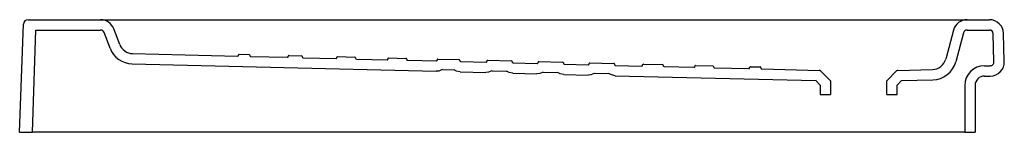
# Model space of a CAD drawing. Header units: millimetres. Extents: x -0.52 to 0.52, y 0 to 0.12.
import ezdxf

# ---------------------------------------------------------------- set-up
doc = ezdxf.new("R2010")
doc.units = ezdxf.units.MM
doc.layers.add('BLOCKS', color=3, linetype='Continuous')

msp = doc.modelspace()

# ---------------------------------------------------------------- linework, layer by layer
at = {"layer": 'BLOCKS', "linetype": 'Continuous'}
for p, q in [((-0.5151, 0.12), (-0.438, 0.12)), ((-0.438, 0.12), (-0.4163, 0.12)), ((-0.4163, 0.12), (0.0632, 0.12)), ((0.0632, 0.12), (0.1656, 0.12)), ((0.1656, 0.12), (0.3347, 0.12)), ((0.3347, 0.12), (0.4845, 0.12)), ((0.4845, 0.12), (0.5083, 0.12)), ((-0.5241, 0), (-0.5201, 0.1152)), ((-0.5106, 0), (-0.5068, 0.109)), ((-0.5068, 0.109), (-0.438, 0.109)), ((-0.4279, 0.0897), (-0.4342, 0.1064)), ((-0.4176, 0.0936), (-0.4239, 0.1103)), ((0.47, 0.1089), (0.4617, 0.078)), ((0.4806, 0.106), (0.4724, 0.0752)), ((0.4845, 0.109), (0.5083, 0.109)), ((0.5131, 0.0751), (0.5123, 0.1051)), ((0.5241, 0.0754), (0.5233, 0.1054)), ((-0.4039, 0.0839), (-0.2919, 0.0812)), ((-0.2911, 0.082), (-0.2911, 0.0823)), ((-0.2903, 0.0831), (-0.2799, 0.0829)), ((-0.2791, 0.0821), (-0.2791, 0.0816)), ((-0.2783, 0.0808), (-0.239, 0.0799)), ((-0.2382, 0.0807), (-0.2382, 0.081)), ((-0.2373, 0.0818), (-0.2239, 0.0815)), ((-0.2232, 0.0807), (-0.2232, 0.0803)), ((-0.2224, 0.0795), (-0.1873, 0.0786)), ((-0.1865, 0.0794), (-0.1865, 0.0798)), ((-0.1857, 0.0806), (-0.1673, 0.0801)), ((-0.1665, 0.0793), (-0.1665, 0.0789)), ((-0.1657, 0.0781), (-0.1329, 0.0773)), ((-0.1321, 0.0781), (-0.1321, 0.0784)), ((-0.1313, 0.0792), (-0.1129, 0.0788)), ((-0.1121, 0.078), (-0.1121, 0.0775)), ((-0.1114, 0.0767), (-0.0805, 0.076)), ((-0.0797, 0.0771), (-0.0797, 0.0768)), ((-0.0797, 0.0768), (-0.0797, 0.0771)), ((-0.0789, 0.0779), (-0.0565, 0.0774)), ((-0.0557, 0.0766), (-0.0557, 0.0762)), ((-0.0549, 0.0754), (-0.0276, 0.0747)), ((-0.0267, 0.0755), (-0.0267, 0.0759)), ((-0.0259, 0.0767), (-0.0005, 0.076)), ((0.0003, 0.0752), (0.0003, 0.0748)), ((0.001, 0.074), (0.0269, 0.0734)), ((0.0277, 0.0742), (0.0277, 0.0745)), ((0.0285, 0.0753), (0.0539, 0.0747)), ((0.0547, 0.0739), (0.0547, 0.0735)), ((0.083, 0.074), (0.1084, 0.0734)), ((-0.4042, 0.0729), (-0.0808, 0.065)), ((-0.0741, 0.0668), (-0.0617, 0.0665)), ((-0.0552, 0.0644), (-0.0278, 0.0637)), ((-0.0212, 0.0655), (-0.0058, 0.0652)), ((0.0008, 0.063), (0.0266, 0.0624)), ((0.0332, 0.0642), (0.0487, 0.0638)), ((0.0555, 0.0727), (0.0813, 0.072)), ((0.0822, 0.0728), (0.0822, 0.0732)), ((0.1092, 0.0726), (0.1092, 0.0721)), ((0.1099, 0.0713), (0.1383, 0.0706)), ((0.1391, 0.0714), (0.1391, 0.0718)), ((0.1399, 0.0726), (0.1603, 0.0721)), ((0.1611, 0.0713), (0.1611, 0.0709)), ((0.1619, 0.0701), (0.1937, 0.0693)), ((0.1946, 0.0701), (0.1946, 0.0704)), ((0.1954, 0.0712), (0.2138, 0.0708)), ((0.2145, 0.07), (0.2145, 0.0696)), ((0.2153, 0.0688), (0.2522, 0.0679)), ((0.253, 0.0687), (0.253, 0.069)), ((0.2538, 0.0698), (0.2642, 0.0696)), ((0.265, 0.0688), (0.265, 0.0683)), ((0.2658, 0.0675), (0.3272, 0.066)), ((0.3285, 0.0654), (0.339, 0.055)), ((0.399, 0.055), (0.4094, 0.0654)), ((0.4108, 0.066), (0.4476, 0.0669)), ((0.503, 0.071), (0.5091, 0.071)), ((0.0552, 0.0617), (0.0811, 0.061)), ((0.0877, 0.0629), (0.1031, 0.0625)), ((0.1097, 0.0603), (0.3233, 0.0551)), ((0.3233, 0.0551), (0.328, 0.0504)), ((0.339, 0.055), (0.339, 0.0404)), ((0.399, 0.0404), (0.399, 0.055)), ((0.41, 0.0504), (0.4146, 0.0551)), ((0.4146, 0.0551), (0.4479, 0.0559)), ((0.503, 0.06), (0.5091, 0.06)), ((0.328, 0.0504), (0.328, 0.0404)), ((0.41, 0.0404), (0.41, 0.0504)), ((0.482, 0.05), (0.482, 0)), ((0.493, 0.05), (0.493, 0)), ((0.328, 0.0404), (0.339, 0.0404)), ((0.399, 0.0404), (0.41, 0.0404)), ((-0.5241, 0), (-0.5106, 0)), ((0.0911, 0), (-0.5106, 0)), ((0.328, 0), (0.0911, 0)), ((0.482, 0), (0.328, 0)), ((0.482, 0), (0.493, 0))]:
    msp.add_line(p, q, dxfattribs=at)
at = {"layer": 'BLOCKS', "linetype": 'Continuous', "flags": 128}
for points in [[(-0.0741, 0.0668), (-0.0742, 0.0668), (-0.0779, 0.0653), (-0.0808, 0.065)], [(-0.0552, 0.0644), (-0.0591, 0.0651), (-0.0617, 0.0665)], [(-0.0212, 0.0655), (-0.0213, 0.0655), (-0.0249, 0.064), (-0.0278, 0.0637)], [(0.0008, 0.063), (-0.0031, 0.0638), (-0.0058, 0.0652)], [(0.0332, 0.0642), (0.0332, 0.0642), (0.0295, 0.0626), (0.0266, 0.0624)], [(0.0552, 0.0617), (0.0513, 0.0624), (0.0487, 0.0638)], [(0.0877, 0.0629), (0.0876, 0.0628), (0.084, 0.0613), (0.0811, 0.061)], [(0.1097, 0.0603), (0.1058, 0.0611), (0.1031, 0.0625)]]:
    msp.add_lwpolyline(points, dxfattribs=at)
at = {"layer": 'BLOCKS', "linetype": 'Continuous'}
for centre, radius, start, end in [((-0.5151, 0.115), 0.005, 90, 178.0205), ((-0.438, 0.105), 0.015, 20.7536, 90), ((0.4845, 0.105), 0.015, 90, 165), ((0.5083, 0.105), 0.015, 1.4, 90), ((-0.438, 0.105), 0.004, 20.7536, 90), ((0.4845, 0.105), 0.004, 90, 165), ((0.5083, 0.105), 0.004, 1.4, 90), ((-0.4036, 0.0989), 0.026, 200.7536, 268.6), ((-0.4036, 0.0989), 0.015, 200.7536, 268.6), ((-0.2919, 0.082), 0.0008, 268.6, 0), ((-0.2903, 0.0823), 0.0008, 88.6, 180), ((-0.2799, 0.0821), 0.0008, 0, 88.6), ((-0.2783, 0.0816), 0.0008, 180, 268.6), ((-0.239, 0.0807), 0.0008, 268.6, 0), ((-0.2374, 0.081), 0.0008, 88.6, 180), ((-0.224, 0.0807), 0.0008, 0, 88.6), ((-0.2224, 0.0803), 0.0008, 180, 268.6), ((-0.1873, 0.0794), 0.0008, 268.5896, 359.992), ((-0.1857, 0.0798), 0.0008, 88.5867, 179.9917), ((-0.1673, 0.0793), 0.0008, 0.0112, 88.6094), ((-0.1657, 0.0789), 0.0008, 180.0106, 268.6069), ((-0.1329, 0.0781), 0.0008, 268.58, 359.9846), ((-0.1313, 0.0784), 0.0008, 88.5745, 179.9841), ((-0.1129, 0.078), 0.0008, 0.0216, 88.618), ((-0.1113, 0.0775), 0.0008, 180.0203, 268.6133), ((-0.0805, 0.0768), 0.0008, 268.5858, 359.9893), ((-0.0789, 0.0771), 0.0008, 88.5826, 179.989), ((-0.0565, 0.0766), 0.0008, 0.0149, 88.6122), ((-0.0549, 0.0762), 0.0008, 180.0141, 268.6095), ((-0.0275, 0.0755), 0.0008, 268.5887, 359.9915), ((-0.0259, 0.0759), 0.0008, 88.5865, 179.9913), ((-0.0005, 0.0752), 0.0008, 0.0117, 88.6095), ((0.0011, 0.0748), 0.0008, 180.0112, 268.6076), ((0.0269, 0.0742), 0.0008, 268.5887, 359.9915), ((0.0285, 0.0745), 0.0008, 88.5865, 179.9913), ((0.0539, 0.0739), 0.0008, 0.0117, 88.6095), ((0.0555, 0.0735), 0.0008, 180.0112, 268.6076), ((0.083, 0.0732), 0.0008, 88.5865, 179.9913), ((0.4472, 0.0819), 0.015, 271.4, 345), ((0.4472, 0.0819), 0.026, 271.4, 345), ((0.5091, 0.075), 0.015, 270, 1.4), ((0.5091, 0.075), 0.004, 270, 1.4), ((0.0814, 0.0728), 0.0008, 268.5887, 359.9915), ((0.1084, 0.0726), 0.0008, 0.0117, 88.6095), ((0.11, 0.0721), 0.0008, 180.0112, 268.6076), ((0.1383, 0.0714), 0.0008, 268.5833, 359.9873), ((0.1399, 0.0718), 0.0008, 88.5791, 179.9869), ((0.1603, 0.0713), 0.0008, 0.0178, 88.6147), ((0.1619, 0.0709), 0.0008, 180.0168, 268.6111), ((0.1938, 0.0701), 0.0008, 268.58, 359.9846), ((0.1954, 0.0704), 0.0008, 88.5745, 179.9841), ((0.2137, 0.07), 0.0008, 0.0216, 88.618), ((0.2153, 0.0696), 0.0008, 180.0203, 268.6133), ((0.2522, 0.0687), 0.000801, 268.5484, 359.9577), ((0.2538, 0.069), 0.000801, 88.5225, 179.9555), ((0.2642, 0.0688), 0.000801, 0.0613, 88.6557), ((0.2658, 0.0683), 0.000801, 180.0552, 268.6336), ((0.3271, 0.064), 0.002, 45, 88.6), ((0.4108, 0.064), 0.002, 91.4, 135), ((0.503, 0.05), 0.021, 90, 180), ((0.503, 0.05), 0.01, 90, 180)]:
    msp.add_arc(centre, radius, start, end, dxfattribs=at)

doc.saveas('drawing.dxf')
